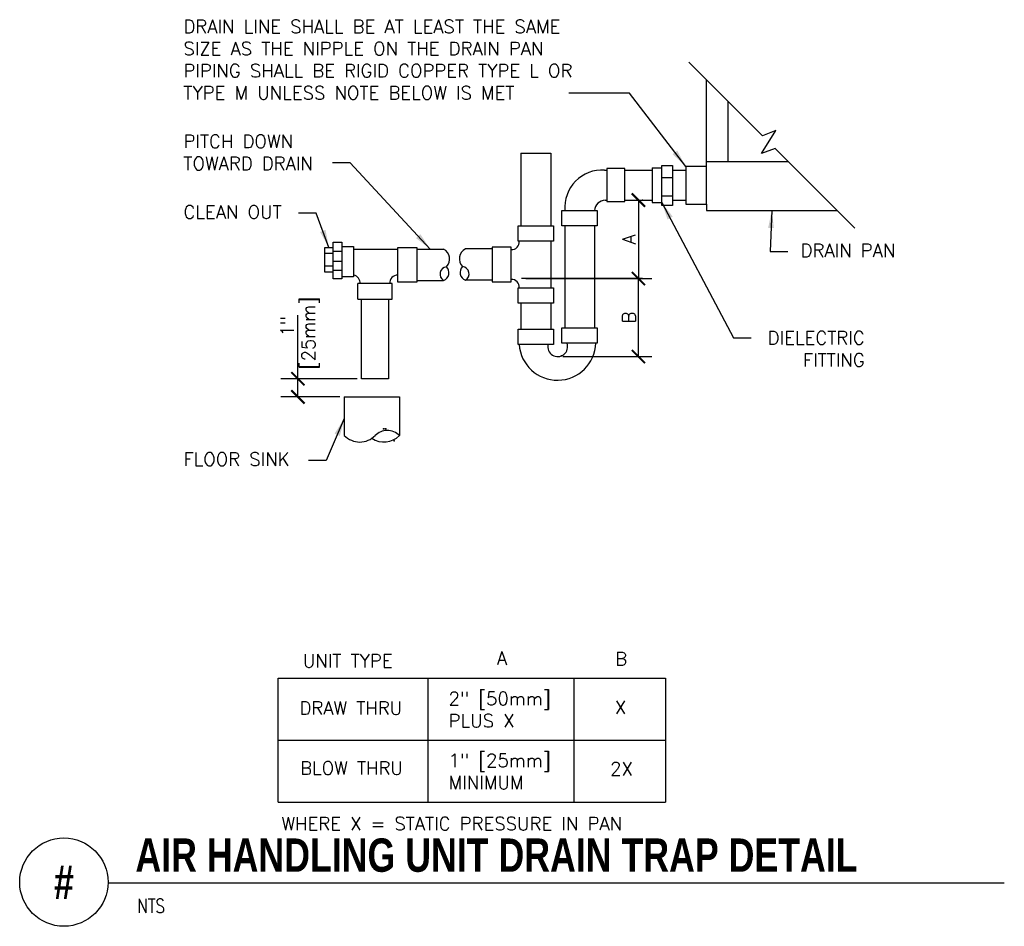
# Model space of a CAD drawing. Header units: inches. Extents: x 0.34 to 7.3, y -0.45 to 5.97.
import ezdxf
from ezdxf.enums import TextEntityAlignment as Align

# ---------------------------------------------------------------- set-up
doc = ezdxf.new("R2010")
doc.units = ezdxf.units.IN
doc.header["$MEASUREMENT"] = 0
doc.header["$PDSIZE"] = -1
doc.layers.get('Defpoints').update_dxf_attribs({"color": 2})
for name, color, linetype in [('M-DETL-DIMS', 2, 'Continuous'), ('M-DETL-MEDM', 4, 'Continuous'), ('M-DETL-TEXT', 2, 'Continuous'), ('M-DETL-THIN', 2, 'Continuous')]:
    doc.layers.add(name, color=color, linetype=linetype)
doc.styles.add('BOLD', font='bold.shx', dxfattribs={"width": 0.9})
doc.styles.add('Romans', font='romans.shx')
doc.dimstyles.new('VA-Dims', dxfattribs={"dimtxt": 0.09375, "dimasz": 0.09375, "dimexe": 0.09375, "dimexo": 0.03125, "dimgap": 0.02, "dimtad": 1, "dimdec": 5, "dimzin": 0, "dimdsep": 46, "dimlunit": 4, "dimtxsty": 'Romans', "dimblk": 'ARCHTICK', "dimcen": 0.09375, "dimclrd": 256, "dimclre": 256, "dimclrt": 256, "dimadec": 0, "dimazin": 0, "dimtfac": 1, "dimtdec": 5, "dimtofl": 0, "dimtmove": 0, "dimatfit": 3, "dimfxl": 1, "dimfrac": 2, "dimtolj": 1, "dimtzin": 0, "dimlwd": -1, "dimlwe": -1, "dimarcsym": 0})
doc.dimstyles.new('VA-Lead', dxfattribs={"dimtxt": 0.09375, "dimasz": 0.125, "dimexe": 0.125, "dimexo": 0.03125, "dimgap": 0.02, "dimtad": 1, "dimdec": 5, "dimzin": 0, "dimdsep": 46, "dimlunit": 4, "dimtxsty": 'Romans', "dimcen": 0.125, "dimclrd": 256, "dimclre": 256, "dimclrt": 256, "dimadec": 0, "dimazin": 0, "dimtfac": 1, "dimtdec": 5, "dimtofl": 0, "dimtmove": 0, "dimatfit": 3, "dimfxl": 1, "dimfrac": 2, "dimtolj": 1, "dimtzin": 0, "dimlwd": -1, "dimlwe": -1, "dimarcsym": 0})

# ---------------------------------------------------------------- blocks, each defined once
blk = doc.blocks.new('_ArchTick')
at = {"color": 0, "linetype": 'ByBlock', "const_width": 0.15}
blk.add_lwpolyline([(-0.5, -0.5), (0.5, 0.5)], dxfattribs=at)
blk = doc.blocks.new('*D4')
at = {"layer": 'Defpoints', "color": 0}
for p in [(4.6194, 4.6889), (3.8877, 4.1331), (4.7156, 4.1331)]:
    blk.add_point(p, dxfattribs=at)
at = {"layer": 'M-DETL-DIMS'}
for p, q in [((4.6506, 4.6889), (4.8093, 4.6889)), ((4.7156, 4.6889), (4.7156, 4.1331)), ((3.9189, 4.1331), (4.8093, 4.1331))]:
    blk.add_line(p, q, dxfattribs=at)
at = {"layer": 'M-DETL-DIMS', "xscale": 0.09375, "yscale": 0.09375, "zscale": 0.09375}
for p, rotation in [((4.7156, 4.6889), 90), ((4.7156, 4.1331), 270)]:
    blk.add_blockref('_ArchTick', p, dxfattribs=dict(at, rotation=rotation))
at = {"layer": 'M-DETL-DIMS', "insert": (4.6487, 4.411), "char_height": 0.09375, "attachment_point": 5, "rotation": 90, "style": 'Romans'}
blk.add_mtext('\\A1;A', dxfattribs=at)
blk = doc.blocks.new('*D5')
at = {"layer": 'Defpoints', "color": 0}
for p in [(3.8877, 4.1331), (4.7156, 4.1331), (4.1488, 3.5812)]:
    blk.add_point(p, dxfattribs=at)
at = {"layer": 'M-DETL-DIMS'}
for p, q in [((3.9189, 4.1331), (4.8093, 4.1331)), ((4.7156, 3.5812), (4.7156, 4.1331)), ((4.18, 3.5812), (4.8093, 3.5812))]:
    blk.add_line(p, q, dxfattribs=at)
at = {"layer": 'M-DETL-DIMS', "xscale": 0.09375, "yscale": 0.09375, "zscale": 0.09375}
for p, rotation in [((4.7156, 4.1331), 90), ((4.7156, 3.5812), 270)]:
    blk.add_blockref('_ArchTick', p, dxfattribs=dict(at, rotation=rotation))
at = {"layer": 'M-DETL-DIMS', "insert": (4.6487, 3.8572), "char_height": 0.09375, "attachment_point": 5, "rotation": 90, "style": 'Romans'}
blk.add_mtext('\\A1;B', dxfattribs=at)
blk = doc.blocks.new('*D6')
at = {"layer": 'Defpoints', "color": 0}
for p in [(2.3064, 3.4243), (2.7555, 3.4243), (2.6341, 3.2955)]:
    blk.add_point(p, dxfattribs=at)
at = {"layer": 'M-DETL-DIMS'}
for p, q in [((2.3064, 3.4243), (2.3064, 3.8746)), ((2.7242, 3.4243), (2.2127, 3.4243)), ((2.3064, 3.2955), (2.3064, 3.4243)), ((2.6029, 3.2955), (2.2127, 3.2955))]:
    blk.add_line(p, q, dxfattribs=at)
at = {"layer": 'M-DETL-DIMS', "xscale": 0.09375, "yscale": 0.09375, "zscale": 0.09375}
for p, rotation in [((2.3064, 3.4243), 90), ((2.3064, 3.2955), 270)]:
    blk.add_blockref('_ArchTick', p, dxfattribs=dict(at, rotation=rotation))
at = {"layer": 'M-DETL-DIMS', "insert": (2.2306, 3.7966), "char_height": 0.09375, "attachment_point": 5, "rotation": 90, "style": 'Romans'}
blk.add_mtext('\\A1;1"', dxfattribs=at)

msp = doc.modelspace()

# ---------------------------------------------------------------- linework, layer by layer
at = {"layer": 'M-DETL-DIMS'}
for p, q in [((2.724219, 3.424292), (2.184837, 3.424292)), ((2.602874, 3.295495), (2.184837, 3.295495))]:
    msp.add_line(p, q, dxfattribs=at)
at = {"layer": 'M-DETL-MEDM'}
for p, q in [((3.882962, 5.020635), (3.882962, 4.505902)), ((3.882962, 5.020635), (4.094616, 5.020635)), ((4.094616, 5.020635), (4.094616, 4.505902)), ((4.476137, 4.901269), (4.491697, 4.901269)), ((4.491697, 4.911704), (4.491697, 4.679336)), ((4.619384, 4.911704), (4.491697, 4.911704)), ((4.619384, 4.679336), (4.619384, 4.911704)), ((4.619384, 4.901269), (4.811736, 4.901269)), ((4.811736, 4.917936), (4.811736, 4.672222)), ((4.811736, 4.917936), (4.881225, 4.917936)), ((4.95591, 4.901269), (5.049884, 4.901269)), ((4.881225, 4.849437), (4.95591, 4.849437)), ((4.480994, 4.688889), (4.491697, 4.688889)), ((4.491697, 4.679336), (4.619384, 4.679336)), ((4.619384, 4.688889), (4.811736, 4.688889)), ((4.744328, 4.688889), (4.743349, 4.688889)), ((4.811736, 4.672222), (4.881225, 4.672222)), ((4.881225, 4.717798), (4.95591, 4.717798)), ((4.95591, 4.688889), (5.049884, 4.688889)), ((4.174564, 4.614949), (4.424147, 4.614949)), ((4.174564, 4.50642), (4.174564, 4.614949)), ((4.424147, 4.614949), (4.424147, 4.50642)), ((5.196844, 4.660684), (5.196844, 4.615975)), ((4.424147, 4.50642), (4.174564, 4.50642)), ((4.194808, 4.50642), (4.194808, 3.784413)), ((4.403904, 4.50642), (4.403904, 3.784413)), ((2.555864, 4.13113), (2.555864, 4.389711)), ((2.555864, 4.389711), (2.617597, 4.389711)), ((2.617597, 4.389711), (2.617597, 4.13113)), ((4.094616, 4.397373), (4.094616, 4.067328)), ((2.495896, 4.178764), (2.495896, 4.353419)), ((2.495896, 4.353419), (2.555864, 4.353419)), ((2.555864, 4.328234), (2.617597, 4.328234)), ((2.617597, 4.359989), (2.700284, 4.359989)), ((2.700284, 4.359989), (2.700284, 4.144505)), ((2.700284, 4.341969), (3.012111, 4.341969)), ((3.012111, 4.10854), (3.012111, 4.353511)), ((3.012111, 4.353511), (3.147923, 4.353511)), ((3.147923, 4.353511), (3.147923, 4.10854)), ((3.147923, 4.341969), (3.3365, 4.341969)), ((3.680248, 4.343367), (3.491671, 4.343367)), ((3.680248, 4.354909), (3.680248, 4.109938)), ((3.816059, 4.354909), (3.680248, 4.354909)), ((3.816059, 4.109938), (3.816059, 4.354909)), ((2.495896, 4.312355), (2.555864, 4.312355)), ((2.555864, 4.255649), (2.617597, 4.255649)), ((2.495896, 4.223894), (2.555864, 4.223894)), ((2.555864, 4.192139), (2.617597, 4.192139)), ((2.555864, 4.178764), (2.495896, 4.178764)), ((2.617597, 4.13113), (2.555864, 4.13113)), ((2.700284, 4.144505), (2.617597, 4.144505)), ((3.147923, 4.120082), (3.3365, 4.120082)), ((3.680248, 4.121479), (3.491671, 4.121479)), ((2.971821, 4.097496), (2.730079, 4.097496)), ((2.730079, 3.987384), (2.730079, 4.097496)), ((2.971821, 3.987384), (2.971821, 4.097496)), ((3.147923, 4.10854), (3.012111, 4.10854)), ((3.680248, 4.109938), (3.816059, 4.109938)), ((3.863998, 4.067328), (4.11358, 4.067328)), ((3.863998, 3.958799), (3.863998, 4.067328)), ((4.11358, 4.067328), (4.11358, 3.958799)), ((2.730079, 3.987384), (2.971821, 3.987384)), ((2.755469, 3.424292), (2.755469, 3.987384)), ((2.94643, 3.987384), (2.94643, 3.424292)), ((4.11358, 3.958799), (3.863998, 3.958799)), ((3.882962, 3.958799), (3.882962, 3.775518)), ((4.094616, 3.958799), (4.094616, 3.775518)), ((3.863998, 3.775518), (4.11358, 3.775518)), ((3.863998, 3.666989), (3.863998, 3.775518)), ((4.11358, 3.775518), (4.11358, 3.666989)), ((4.174564, 3.675884), (4.174564, 3.784413)), ((4.174564, 3.784413), (4.424147, 3.784413)), ((4.424147, 3.784413), (4.424147, 3.675884)), ((4.11358, 3.666989), (3.863998, 3.666989)), ((4.424147, 3.675884), (4.174564, 3.675884)), ((2.94643, 3.424292), (2.755469, 3.424292)), ((2.634124, 3.295495), (2.634124, 3.022445)), ((2.634124, 3.295495), (3.024205, 3.295495)), ((3.024205, 3.295495), (3.024205, 3.022445)), ((2.16626, 1.30591), (4.906984, 1.30591)), ((2.16626, 0.426313), (2.16626, 1.30591)), ((3.227075, 0.426313), (3.227075, 1.30591)), ((4.260613, 0.426313), (4.260613, 1.30591)), ((4.906984, 1.30591), (4.906984, 0.426313)), ((2.16626, 0.866111), (4.906984, 0.866111)), ((2.16626, 0.426313), (4.906984, 0.426313))]:
    msp.add_line(p, q, dxfattribs=at)
msp.add_lwpolyline([(4.881225, 4.932897), (4.95591, 4.932897), (4.95591, 4.650957), (4.881225, 4.650957)], close=True, dxfattribs=at)
for points in [[(5.196844, 4.927134), (5.049884, 4.927134), (5.049884, 4.660684), (5.196844, 4.660684)], [(3.863999, 4.505902), (4.113581, 4.505902), (4.113581, 4.397373), (3.863999, 4.397373), (3.863999, 4.505902)]]:
    msp.add_lwpolyline(points, dxfattribs=at)
for centre, radius, start, end in [((4.461012, 4.634758), 0.26694, 86.7517417, 184.2556917), ((4.486061, 4.606448), 0.082596, 93.51695, 174.0926), ((3.819168, 4.391278), 0.053284, 266.6547222, 6.5678194), ((3.299754, 4.27174), 0.079262, 316.3210583, 62.3803167), ((3.528417, 4.273137), 0.079262, 117.6196833, 223.6789417), ((3.363683, 4.164954), 0.052464, 97.2332667, 238.7920417), ((3.316076, 4.175062), 0.058651, 290.3789833, 45.6463222), ((3.512094, 4.17646), 0.058651, 134.3536778, 249.6210167), ((3.464487, 4.166351), 0.052464, 301.2079583, 82.7667333), ((2.692898, 4.103737), 0.053284, 353.2743667, 82.0317444), ((3.009002, 4.103737), 0.053284, 86.6547222, 186.7256333), ((3.819168, 4.073569), 0.053284, 353.2743667, 93.3452778), ((4.142648, 3.68523), 0.271631, 183.8506028, 358.0281028), ((4.14414, 3.651404), 0.070349, 167.200575, 20.3636028), ((2.743466, 3.128995), 0.152672, 224.2590125, 315.7409875), ((2.914863, 3.128995), 0.152672, 235.8525276, 315.7409875), ((2.938507, 2.938935), 0.119658, 44.2590125, 135.7409875)]:
    msp.add_arc(centre, radius, start, end, dxfattribs=at)
for p in [(4.744849, 4.688889), (4.744849, 4.688889), (4.172184, 3.586886), (2.911978, 3.069204), (2.924478, 3.069204), (2.928644, 3.069204), (2.986978, 2.985871)]:
    msp.add_point(p, dxfattribs=at)
at = {"layer": 'M-DETL-TEXT'}
for p, q in [((4.744849, 4.133115), (3.887674, 4.133115)), ((0.9625, -0.143559), (7.304351, -0.143559))]:
    msp.add_line(p, q, dxfattribs=at)
msp.add_lwpolyline([(6.245641, 4.490975), (5.682032, 5.054584), (5.586081, 5.018022), (5.688899, 5.18023), (5.592948, 5.143668), (5.071844, 5.664772)], dxfattribs=at)
msp.add_circle((0.65, -0.138637), 0.312539, dxfattribs=at)
at = {"layer": 'M-DETL-THIN'}
for p, q in [((5.196844, 4.660684), (5.196844, 5.539772)), ((5.348988, 5.387628), (5.348988, 4.96225)), ((5.196844, 4.96225), (5.774366, 4.96225)), ((5.196844, 4.615975), (6.120641, 4.615975))]:
    msp.add_line(p, q, dxfattribs=at)

# ---------------------------------------------------------------- texts
at = {"layer": 'M-DETL-TEXT', "width": 0.8}
for s, height, style, p in [('AIR HANDLING UNIT DRAIN TRAP DETAIL', 0.23622047, 'BOLD', (1.156166, -0.065466)), ('NTS', 0.0984252, 'Romans', (1.170072, -0.355276))]:
    msp.add_text(s, height=height, dxfattribs=dict(at, style=style)).set_placement(p)
at = {"layer": 'M-DETL-TEXT', "style": 'BOLD', "width": 0.8}
msp.add_text('#', height=0.23622, dxfattribs=at).set_placement((0.65, -0.138637), align=Align.MIDDLE)
at = {"layer": 'M-DETL-TEXT', "char_height": 0.09375, "style": 'Romans'}
for s, insert, width, attachment_point in [('DRAIN LINE SHALL BE AT LEAST THE SAME SIZE AS THE NIPPLE ON THE DRAIN PAN\\PPIPING SHALL BE RIGID COPPER TYPE L OR TYPE M UNLESS NOTE BELOW IS MET', (1.495896, 5.963769), 3.21966458, 1), ('PITCH DOWN TOWARD DRAIN', (1.495896, 5.151269), 1.40522828, 1), ('CLEAN OUT', (1.495896, 4.651269), 0.88284468, 1), ('DRAIN PAN', (5.862446, 4.379538), 0.65892857, 1), ('DIELECTRIC\\PFITTING', (6.317014, 3.760131), 1.40522828, 3), ('FLOOR SINK', (1.495896, 2.901269), 0.97719227, 1), ('UNIT TYPE', (2.340663, 1.474926), 0.79439757, 1), ('A', (3.713381, 1.49383), 0.06428571, 1), ('B', (4.550512, 1.489105), 0.05625, 1), ('2" [50mm] PLUS X', (3.372087, 1.207182), 0.88852631, 1), ('DRAW THRU', (2.3168, 1.140702), 0.91027458, 1), ('X', (4.549417, 1.145428), 0.05625, 1), ('1" [25mm] MINIMUM', (3.372087, 0.770003), 0.88852631, 1), ('BLOW THRU', (2.321527, 0.715905), 0.90554749, 1), ('2X', (4.515175, 0.71102), 0.13660714, 1), ('WHERE X = STATIC PRESSURE IN PAN', (2.189069, 0.322265), 2.88375481, 1)]:
    msp.add_mtext(s, dxfattribs=dict(at, insert=insert, width=width, attachment_point=attachment_point))
at = {"layer": 'M-DETL-TEXT', "insert": (2.333957, 3.747775), "char_height": 0.09375, "width": 1.8999, "attachment_point": 2, "rotation": 90, "style": 'Romans'}
msp.add_mtext('[25mm]', dxfattribs=at)

# ---------------------------------------------------------------- dimensions: what is measured, and where the dimension line sits
at = {"layer": 'M-DETL-DIMS'}
for p1, text, picture, middle in [((4.619384, 4.688889), 'A', '*D4', (4.648685, 4.411002)), ((4.148781, 3.581208), 'B', '*D5', (4.648685, 3.857161))]:
    dim = msp.add_linear_dim(base=(4.71556, 4.133115), p1=p1, p2=(3.887674, 4.133115), angle=90, text=text, dimstyle='VA-Dims', override={"dimpost": '\\X'}, dxfattribs=at)
    dim.commit()
    dim.dimension.update_dxf_attribs({"geometry": picture, "text_midpoint": middle})
dim = msp.add_linear_dim(base=(2.30644, 3.424292), p1=(2.634124, 3.295495), p2=(2.755469, 3.424292), angle=90, text='1"', dimstyle='VA-Dims', override={"dimpost": '\\X'}, dxfattribs=at)
dim.commit()
dim.dimension.update_dxf_attribs({"geometry": '*D6', "text_midpoint": (2.30644, 3.796553), "dimtype": 160})

# ---------------------------------------------------------------- leaders
at = {"layer": 'M-DETL-TEXT'}
for points in [[(5.049884, 4.927134), (4.651138, 5.445374), (4.221986, 5.445374)], [(3.242211, 4.341969), (2.675743, 4.951672), (2.550743, 4.951672)], [(4.881225, 4.672222), (5.387275, 3.713884), (5.512275, 3.713884)], [(5.658743, 4.615975), (5.647322, 4.324017), (5.772322, 4.324017)], [(2.52588, 4.353419), (2.434561, 4.595748), (2.309561, 4.595748)], [(2.634124, 3.142473), (2.505036, 2.845748), (2.380036, 2.845748)]]:
    msp.add_leader(points, dimstyle='VA-Lead', override={"dimtad": 0}, dxfattribs=at)

doc.saveas('drawing.dxf')
